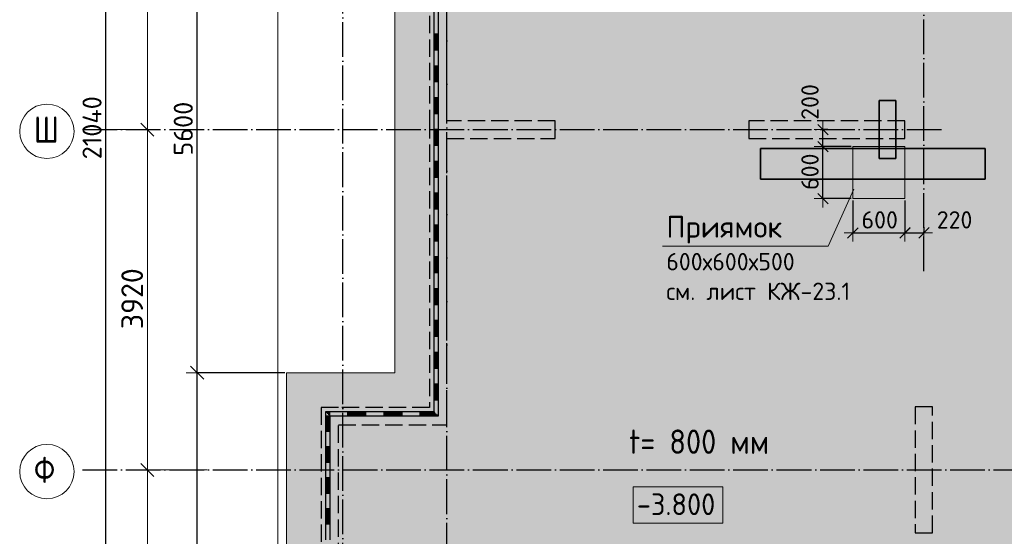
# Model space of a CAD drawing. Header units: millimetres. Extents: x -3725 to 93325, y -74170 to 82591.
# Tile 24 of 139: x -3725 to 7626, y 52575 to 58527. Entities that reach past the tile are written whole.
import ezdxf

# ---------------------------------------------------------------- set-up
doc = ezdxf.new("R2010")
doc.units = ezdxf.units.MM
doc.header["$PDMODE"] = 65
for name, pattern in [('______11', [500, 400, -50, 0, -50]), ('______2', [270, 200, -70]), ('______3', [500, 400, -100]), ('______5', [1100, 800, -100, 100, -100])]:
    doc.linetypes.add(name, pattern=pattern)
for name, color, linetype, lineweight in [('Standard', 7, 'Continuous', 25), ('Балка_ общее', 7, '______3', 13), ('Заливка', 7, 'Continuous', 13), ('Размерная линия_ общее', 7, 'Continuous', 13), ('Размерная линия_ общее_1', 7, 'Continuous', 13), ('Стена_ общее', 7, 'Continuous', 35), ('Текст_ примечание', 7, 'Continuous', 13), ('Фундамент (1)', 7, 'Continuous', 35)]:
    doc.layers.add(name, color=color, linetype=linetype, lineweight=lineweight)
doc.layers.add('Осевая линия_ общее', color=7, linetype='______5', lineweight=13, true_color=0xa0a0a0)
doc.styles.add('ARIAL', font='ARIAL.TTF')
doc.styles.add('ISOCPEUR', font='ISOCPEUR')
doc.dimstyles.new('DIMSTYLE_12', dxfattribs={"dimtxt": 200, "dimasz": 200, "dimexe": 0, "dimexo": 0, "dimgap": 100, "dimtad": 2, "dimdec": 0, "dimrnd": 5, "dimzin": 12, "dimdsep": 46, "dimtxsty": 'ISOCPEUR', "dimblk1": 'ALL_ML_STRICH', "dimblk2": 'ALL_ML_STRICH', "dimsah": 1, "dimcen": 0, "dimclrd": 7, "dimclre": 256, "dimclrt": 7, "dimadec": 0, "dimazin": 0, "dimtfac": 1, "dimtdec": 0, "dimtix": 1, "dimtmove": 2, "dimatfit": 3, "dimfxl": 0, "dimtvp": 1.2, "dimtzin": 0, "dimlwd": 0, "dimlwe": -3, "dimarcsym": 0})
doc.dimstyles.new('DIMSTYLE_13', dxfattribs={"dimtxt": 200, "dimasz": 200, "dimexe": 0, "dimexo": 0, "dimgap": 100, "dimtad": 2, "dimdec": 0, "dimrnd": 5, "dimzin": 12, "dimdsep": 46, "dimtxsty": 'ISOCPEUR', "dimblk1": 'ALL_ML_STRICH', "dimblk2": 'ALL_ML_STRICH', "dimsah": 1, "dimcen": 0, "dimclrd": 7, "dimclre": 256, "dimclrt": 7, "dimadec": 0, "dimazin": 0, "dimtfac": 1, "dimtdec": 0, "dimtix": 1, "dimtmove": 2, "dimatfit": 3, "dimfxl": 0, "dimtzin": 0, "dimlwd": 0, "dimlwe": -3, "dimarcsym": 0})
doc.dimstyles.new('DIMSTYLE_15', dxfattribs={"dimtxt": 200, "dimasz": 200, "dimexe": 0, "dimexo": 0, "dimgap": 100, "dimtad": 2, "dimdec": 0, "dimrnd": 10, "dimzin": 12, "dimdsep": 46, "dimtxsty": 'ISOCPEUR', "dimblk1": 'ALL_ML_STRICH', "dimblk2": 'ALL_ML_STRICH', "dimsah": 1, "dimcen": 0, "dimclrd": 7, "dimclre": 256, "dimclrt": 7, "dimadec": 0, "dimazin": 0, "dimtfac": 1, "dimtdec": 0, "dimtix": 1, "dimtmove": 2, "dimatfit": 3, "dimfxl": 0, "dimtzin": 0, "dimlwd": 0, "dimlwe": -3, "dimarcsym": 0})
doc.dimstyles.new('DIMSTYLE_16', dxfattribs={"dimtxt": 200, "dimasz": 200, "dimexe": 0, "dimexo": 0, "dimgap": 100, "dimtad": 2, "dimdec": 0, "dimrnd": 10, "dimzin": 12, "dimdsep": 46, "dimtxsty": 'ISOCPEUR', "dimblk1": 'ALL_ML_STRICH', "dimblk2": 'ALL_ML_STRICH', "dimsah": 1, "dimcen": 0, "dimclrd": 7, "dimclre": 256, "dimclrt": 7, "dimadec": 0, "dimazin": 0, "dimtfac": 1, "dimtdec": 0, "dimtix": 1, "dimtmove": 2, "dimatfit": 3, "dimfxl": 0, "dimtvp": 1.2, "dimtzin": 0, "dimlwd": 0, "dimlwe": -3, "dimarcsym": 0})
doc.dimstyles.new('DIMSTYLE_17', dxfattribs={"dimtxt": 220, "dimasz": 250, "dimexe": 0, "dimexo": 0, "dimgap": 110, "dimtad": 2, "dimdec": 0, "dimrnd": 1, "dimzin": 12, "dimdsep": 46, "dimtxsty": 'ISOCPEUR', "dimblk1": 'ALL_ML_STRICH', "dimblk2": 'ALL_ML_STRICH', "dimsah": 1, "dimcen": 0, "dimclrd": 7, "dimclre": 256, "dimclrt": 7, "dimadec": 0, "dimazin": 0, "dimtfac": 1, "dimtdec": 0, "dimtix": 1, "dimtmove": 2, "dimatfit": 3, "dimfxl": 0, "dimtzin": 0, "dimlwd": 0, "dimlwe": -3, "dimarcsym": 0})
doc.dimstyles.new('DIMSTYLE_3', dxfattribs={"dimtxt": 220, "dimasz": 250, "dimexe": 0, "dimexo": 0, "dimgap": 110, "dimtad": 2, "dimdec": 0, "dimrnd": 5, "dimzin": 12, "dimdsep": 46, "dimtxsty": 'ISOCPEUR', "dimblk1": 'ALL_ML_STRICH', "dimblk2": 'ALL_ML_STRICH', "dimsah": 1, "dimcen": 0, "dimclrd": 7, "dimclre": 256, "dimclrt": 7, "dimadec": 0, "dimazin": 0, "dimtfac": 1, "dimtdec": 0, "dimtix": 1, "dimtmove": 2, "dimatfit": 3, "dimfxl": 0, "dimtzin": 0, "dimlwd": 0, "dimlwe": -3, "dimarcsym": 0})
doc.dimstyles.new('DIMSTYLE_7', dxfattribs={"dimtxt": 250, "dimasz": 250, "dimexe": 0, "dimexo": 0, "dimgap": 125, "dimtad": 2, "dimdec": 0, "dimrnd": 5, "dimzin": 12, "dimdsep": 46, "dimtxsty": 'ISOCPEUR', "dimblk1": 'ALL_ML_STRICH', "dimblk2": 'ALL_ML_STRICH', "dimsah": 1, "dimcen": 0, "dimclrd": 7, "dimclre": 256, "dimclrt": 7, "dimadec": 0, "dimazin": 0, "dimtfac": 1, "dimtdec": 0, "dimtix": 1, "dimtmove": 2, "dimatfit": 3, "dimfxl": 0, "dimtzin": 0, "dimlwd": 0, "dimlwe": -3, "dimarcsym": 0})

# ---------------------------------------------------------------- blocks, each defined once
blk = doc.blocks.new('ALL_ML_STRICH')
at = {"color": 0, "linetype": 'ByBlock', "lineweight": -2}
for p, q in [((0, -0.5), (0, 0.5)), ((-1, 0), (0.5, 0)), ((-0.3, -0.3), (0.3, 0.3))]:
    blk.add_line(p, q, dxfattribs=at)
blk = doc.blocks.new('*D13')
at = {"layer": 'DEFPOINTS', "color": 7, "linetype": 'Continuous', "lineweight": 13, "transparency": 33554687}
for p in [(-650, 54460), (-1679, 49540), (-650, 49540)]:
    blk.add_point(p, dxfattribs=at)
at = {"layer": 'Размерная линия_ общее', "color": 253, "linetype": 'Continuous', "lineweight": -2, "true_color": 0xa0a0a0, "transparency": 33554687}
for p, q in [((-670, 54460), (-1679, 54460)), ((-670, 49540), (-1679, 49540))]:
    blk.add_line(p, q, dxfattribs=at)
at = {"layer": 'Размерная линия_ общее', "color": 7, "linetype": 'Continuous', "lineweight": -2, "transparency": 33554687}
blk.add_line((-1679, 49540), (-1679, 54460), dxfattribs=at)
at = {"layer": 'Размерная линия_ общее', "color": 7, "linetype": 'Continuous', "lineweight": 13, "transparency": 33554687, "xscale": 250, "yscale": 250, "zscale": 250}
for p, rotation in [((-1679, 54460), 90), ((-1679, 49540), 270)]:
    blk.add_blockref('ALL_ML_STRICH', p, dxfattribs=dict(at, rotation=rotation))
at = {"layer": 'Размерная линия_ общее', "color": 7, "linetype": 'Continuous', "lineweight": 13, "transparency": 33554687, "insert": (-1839, 52000), "char_height": 220, "width": 880, "attachment_point": 5, "rotation": 90, "style": 'ISOCPEUR'}
blk.add_mtext('\\A1;{4920}', dxfattribs=at)
blk = doc.blocks.new('*D14')
at = {"layer": 'DEFPOINTS', "color": 7, "linetype": 'Continuous', "lineweight": 13, "transparency": 33554687}
for p in [(-650, 60060), (-1679, 54460), (-650, 54460)]:
    blk.add_point(p, dxfattribs=at)
at = {"layer": 'Размерная линия_ общее', "color": 253, "linetype": 'Continuous', "lineweight": -2, "true_color": 0xa0a0a0, "transparency": 33554687}
for p, q in [((-670, 60060), (-1679, 60060)), ((-670, 54460), (-1679, 54460))]:
    blk.add_line(p, q, dxfattribs=at)
at = {"layer": 'Размерная линия_ общее', "color": 7, "linetype": 'Continuous', "lineweight": -2, "transparency": 33554687}
blk.add_line((-1679, 54460), (-1679, 60060), dxfattribs=at)
at = {"layer": 'Размерная линия_ общее', "color": 7, "linetype": 'Continuous', "lineweight": 13, "transparency": 33554687, "xscale": 250, "yscale": 250, "zscale": 250}
for p, rotation in [((-1679, 60060), 90), ((-1679, 54460), 270)]:
    blk.add_blockref('ALL_ML_STRICH', p, dxfattribs=dict(at, rotation=rotation))
at = {"layer": 'Размерная линия_ общее', "color": 7, "linetype": 'Continuous', "lineweight": 13, "transparency": 33554687, "insert": (-1839, 57271), "char_height": 220, "width": 880, "attachment_point": 5, "rotation": 90, "style": 'ISOCPEUR'}
blk.add_mtext('\\A1;{5600}', dxfattribs=at)
blk = doc.blocks.new('СЛОЖНЫЙ_ОБЪЕКТ_7')
at = {"layer": 'Стена_ общее', "color": 253, "linetype": '______2', "lineweight": -3, "true_color": 0xa0a0a0, "transparency": 33554687}
for p, q in [((1200, 57360), (1200, 60660)), ((1000, 60460), (1000, 57360)), ((1000, 57360), (1000, 54060)), ((2450, 57360), (1200, 57360)), ((2450, 57160), (2450, 57360)), ((4680, 57360), (4680, 57160)), ((6480, 57360), (4680, 57360)), ((6480, 57160), (6480, 57360)), ((1200, 54060), (1200, 57160)), ((1200, 57160), (2450, 57160)), ((4680, 57160), (6480, 57160)), ((-250, 54060), (-250, 50140)), ((-50, 54060), (-250, 54060)), ((1000, 54060), (-50, 54060)), ((1200, 53860), (1200, 54060)), ((6600, 54065), (6600, 52615)), ((6800, 54065), (6600, 54065)), ((6800, 52615), (6800, 54065)), ((-50, 50140), (-50, 53860)), ((-50, 53860), (1200, 53860)), ((6600, 52615), (6800, 52615))]:
    blk.add_line(p, q, dxfattribs=at)
blk = doc.blocks.new('*D490')
at = {"layer": 'DEFPOINTS', "color": 7, "linetype": 'Continuous', "lineweight": 13, "transparency": 33554687}
for p in [(5880, 57065), (5536, 56465), (5880, 56465)]:
    blk.add_point(p, dxfattribs=at)
at = {"layer": 'Размерная линия_ общее_1', "color": 253, "linetype": 'Continuous', "lineweight": -2, "true_color": 0xa0a0a0, "transparency": 33554687}
for p, q in [((5860, 57065), (5536, 57065)), ((5860, 56465), (5536, 56465))]:
    blk.add_line(p, q, dxfattribs=at)
at = {"layer": 'Размерная линия_ общее_1', "color": 7, "linetype": 'Continuous', "lineweight": -2, "transparency": 33554687}
blk.add_line((5536, 56465), (5536, 57065), dxfattribs=at)
at = {"layer": 'Размерная линия_ общее_1', "color": 7, "linetype": 'Continuous', "lineweight": 13, "transparency": 33554687, "xscale": 200, "yscale": 200, "zscale": 200}
for p, rotation in [((5536, 57065), 90), ((5536, 56465), 270)]:
    blk.add_blockref('ALL_ML_STRICH', p, dxfattribs=dict(at, rotation=rotation))
at = {"layer": 'Размерная линия_ общее_1', "color": 7, "linetype": 'Continuous', "lineweight": 13, "transparency": 33554687, "insert": (5386, 56775), "char_height": 200, "width": 600, "attachment_point": 5, "rotation": 90, "style": 'ISOCPEUR'}
blk.add_mtext('\\A1;{600}', dxfattribs=at)
blk = doc.blocks.new('*D491')
at = {"layer": 'DEFPOINTS', "color": 7, "linetype": 'Continuous', "lineweight": 13, "transparency": 33554687}
for p in [(5612, 57260), (5536, 57065), (5880, 57065)]:
    blk.add_point(p, dxfattribs=at)
at = {"layer": 'Размерная линия_ общее_1', "color": 253, "linetype": 'Continuous', "lineweight": -2, "true_color": 0xa0a0a0, "transparency": 33554687}
for p, q in [((5592, 57260), (5536, 57260)), ((5860, 57065), (5536, 57065))]:
    blk.add_line(p, q, dxfattribs=at)
at = {"layer": 'Размерная линия_ общее_1', "color": 7, "linetype": 'Continuous', "lineweight": -2, "transparency": 33554687}
blk.add_line((5536, 57065), (5536, 57260), dxfattribs=at)
at = {"layer": 'Размерная линия_ общее_1', "color": 7, "linetype": 'Continuous', "lineweight": 13, "transparency": 33554687, "xscale": 200, "yscale": 200, "zscale": 200}
for p, rotation in [((5536, 57260), 90), ((5536, 57065), 270)]:
    blk.add_blockref('ALL_ML_STRICH', p, dxfattribs=dict(at, rotation=rotation))
at = {"layer": 'Размерная линия_ общее_1', "color": 7, "linetype": 'Continuous', "lineweight": 13, "transparency": 33554687, "insert": (5386, 57579), "char_height": 200, "width": 600, "attachment_point": 5, "rotation": 90, "style": 'ISOCPEUR'}
blk.add_mtext('\\A1;{200}', dxfattribs=at)
blk = doc.blocks.new('*D492')
at = {"layer": 'DEFPOINTS', "color": 7, "linetype": 'Continuous', "lineweight": 13, "transparency": 33554687}
for p in [(5880, 56465), (6480, 56465), (5880, 56070.73901)]:
    blk.add_point(p, dxfattribs=at)
at = {"layer": 'Размерная линия_ общее_1', "color": 253, "linetype": 'Continuous', "lineweight": -2, "true_color": 0xa0a0a0, "transparency": 33554687}
for p, q in [((5880, 56445), (5880, 56070.73901)), ((6480, 56445), (6480, 56070.73901))]:
    blk.add_line(p, q, dxfattribs=at)
at = {"layer": 'Размерная линия_ общее_1', "color": 7, "linetype": 'Continuous', "lineweight": -2, "transparency": 33554687}
blk.add_line((5880, 56070.73901), (6480, 56070.73901), dxfattribs=at)
at = {"layer": 'Размерная линия_ общее_1', "color": 7, "linetype": 'Continuous', "lineweight": 13, "transparency": 33554687, "xscale": 200, "yscale": 200, "zscale": 200, "rotation": 180}
blk.add_blockref('ALL_ML_STRICH', (5880, 56070.73901), dxfattribs=at)
at = {"layer": 'Размерная линия_ общее_1', "color": 7, "linetype": 'Continuous', "lineweight": 13, "transparency": 33554687, "xscale": 200, "yscale": 200, "zscale": 200}
blk.add_blockref('ALL_ML_STRICH', (6480, 56070.73901), dxfattribs=at)
at = {"layer": 'Размерная линия_ общее_1', "color": 7, "linetype": 'Continuous', "lineweight": 13, "transparency": 33554687, "insert": (6190, 56220.73901), "char_height": 200, "width": 600, "attachment_point": 5, "style": 'ISOCPEUR'}
blk.add_mtext('\\A1;{600}', dxfattribs=at)
blk = doc.blocks.new('*D493')
at = {"layer": 'DEFPOINTS', "color": 7, "linetype": 'Continuous', "lineweight": 13, "transparency": 33554687}
for p in [(6480, 56465), (6700, 56157), (6480, 56071)]:
    blk.add_point(p, dxfattribs=at)
at = {"layer": 'Размерная линия_ общее_1', "color": 253, "linetype": 'Continuous', "lineweight": -2, "true_color": 0xa0a0a0, "transparency": 33554687}
for p, q in [((6480, 56445), (6480, 56071)), ((6700, 56137), (6700, 56071))]:
    blk.add_line(p, q, dxfattribs=at)
at = {"layer": 'Размерная линия_ общее_1', "color": 7, "linetype": 'Continuous', "lineweight": -2, "transparency": 33554687}
blk.add_line((6480, 56071), (6700, 56071), dxfattribs=at)
at = {"layer": 'Размерная линия_ общее_1', "color": 7, "linetype": 'Continuous', "lineweight": 13, "transparency": 33554687, "xscale": 200, "yscale": 200, "zscale": 200, "rotation": 180}
blk.add_blockref('ALL_ML_STRICH', (6480, 56071), dxfattribs=at)
at = {"layer": 'Размерная линия_ общее_1', "color": 7, "linetype": 'Continuous', "lineweight": 13, "transparency": 33554687, "xscale": 200, "yscale": 200, "zscale": 200}
blk.add_blockref('ALL_ML_STRICH', (6700, 56071), dxfattribs=at)
at = {"layer": 'Размерная линия_ общее_1', "color": 7, "linetype": 'Continuous', "lineweight": 13, "transparency": 33554687, "insert": (7053, 56221), "char_height": 200, "width": 600, "attachment_point": 5, "style": 'ISOCPEUR'}
blk.add_mtext('\\A1;{220}', dxfattribs=at)
blk = doc.blocks.new('ЭЛЕМЕНТ_УЗОРА_4')
at = {"layer": 'Standard', "color": 7, "linetype": 'Continuous', "lineweight": 25, "transparency": 33554687}
for p, q in [((1050, 58727), (1050, 58360)), ((1100, 58727), (1100, 58360)), ((1050, 58360), (1050, 57993)), ((1100, 58360), (1050, 58360)), ((1100, 58360), (1050, 58360)), ((1060, 58360), (1060, 58177)), ((1070, 58360), (1070, 58177)), ((1080, 58360), (1080, 58177)), ((1090, 58360), (1090, 58177)), ((1100, 58360), (1100, 57993)), ((1100, 58177), (1050, 58177)), ((1050, 57993), (1050, 57627)), ((1100, 57993), (1050, 57993)), ((1100, 57993), (1050, 57993)), ((1060, 57993), (1060, 57810)), ((1070, 57993), (1070, 57810)), ((1080, 57993), (1080, 57810)), ((1090, 57993), (1090, 57810)), ((1100, 57993), (1100, 57627)), ((1100, 57810), (1050, 57810)), ((1050, 57627), (1050, 57260)), ((1100, 57627), (1050, 57627)), ((1100, 57627), (1050, 57627)), ((1060, 57627), (1060, 57443)), ((1070, 57627), (1070, 57443)), ((1080, 57627), (1080, 57443)), ((1090, 57627), (1090, 57443)), ((1100, 57627), (1100, 57260)), ((1100, 57443), (1050, 57443)), ((1050, 57260), (1050, 56893)), ((1100, 57260), (1050, 57260)), ((1100, 57260), (1050, 57260)), ((1060, 57260), (1060, 57077)), ((1070, 57260), (1070, 57077)), ((1080, 57260), (1080, 57077)), ((1090, 57260), (1090, 57077)), ((1100, 57260), (1100, 56893)), ((1100, 57077), (1050, 57077)), ((1050, 56893), (1050, 56527)), ((1100, 56893), (1050, 56893)), ((1100, 56893), (1050, 56893)), ((1060, 56893), (1060, 56710)), ((1070, 56893), (1070, 56710)), ((1080, 56893), (1080, 56710)), ((1090, 56893), (1090, 56710)), ((1100, 56893), (1100, 56527)), ((1100, 56710), (1050, 56710)), ((1050, 56527), (1050, 56160)), ((1100, 56527), (1050, 56527)), ((1100, 56527), (1050, 56527)), ((1060, 56527), (1060, 56343)), ((1070, 56527), (1070, 56343)), ((1080, 56527), (1080, 56343)), ((1090, 56527), (1090, 56343)), ((1100, 56527), (1100, 56160)), ((1100, 56343), (1050, 56343)), ((1050, 56160), (1050, 55793)), ((1100, 56160), (1050, 56160)), ((1100, 56160), (1050, 56160)), ((1060, 56160), (1060, 55977)), ((1070, 56160), (1070, 55977)), ((1080, 56160), (1080, 55977)), ((1090, 56160), (1090, 55977)), ((1100, 56160), (1100, 55793)), ((1100, 55977), (1050, 55977)), ((1050, 55793), (1050, 55427)), ((1100, 55793), (1050, 55793)), ((1100, 55793), (1050, 55793)), ((1060, 55793), (1060, 55610)), ((1070, 55793), (1070, 55610)), ((1080, 55793), (1080, 55610)), ((1090, 55793), (1090, 55610)), ((1100, 55793), (1100, 55427)), ((1100, 55610), (1050, 55610)), ((1050, 55427), (1050, 55060)), ((1100, 55427), (1050, 55427)), ((1100, 55427), (1050, 55427)), ((1060, 55427), (1060, 55243)), ((1070, 55427), (1070, 55243)), ((1080, 55427), (1080, 55243)), ((1090, 55427), (1090, 55243)), ((1100, 55427), (1100, 55060)), ((1100, 55243), (1050, 55243)), ((1050, 55060), (1050, 54693)), ((1100, 55060), (1050, 55060)), ((1100, 55060), (1050, 55060)), ((1060, 55060), (1060, 54877)), ((1070, 55060), (1070, 54877)), ((1080, 55060), (1080, 54877)), ((1090, 55060), (1090, 54877)), ((1100, 55060), (1100, 54693)), ((1100, 54877), (1050, 54877)), ((1050, 54693), (1050, 54327)), ((1100, 54693), (1050, 54693)), ((1100, 54693), (1050, 54693)), ((1060, 54693), (1060, 54510)), ((1070, 54693), (1070, 54510)), ((1080, 54693), (1080, 54510)), ((1090, 54693), (1090, 54510)), ((1100, 54693), (1100, 54327)), ((1100, 54510), (1050, 54510)), ((1050, 54327), (1050, 54010)), ((1100, 54327), (1050, 54327)), ((1100, 54327), (1050, 54327)), ((1060, 54327), (1060, 54143)), ((1070, 54327), (1070, 54143)), ((1080, 54327), (1080, 54143)), ((1090, 54327), (1090, 54143)), ((1100, 54143), (1050, 54143)), ((-150, 54010), (-200, 54010)), ((-200, 54010), (-200, 53960)), ((-200, 53960), (-200, 53604)), ((-150, 53960), (-200, 53960)), ((-150, 53960), (-200, 53960)), ((-150, 54000), (-190, 54000)), ((-190, 53960), (-190, 53782)), ((-150, 53990), (-180, 53990)), ((-180, 53960), (-180, 53782)), ((-150, 53980), (-170, 53980)), ((-170, 53960), (-170, 53782)), ((-150, 53970), (-160, 53970)), ((-160, 53960), (-160, 53782)), ((267, 54010), (-150, 54010)), ((-150, 53960), (-150, 54010)), ((-150, 53960), (-150, 54010)), ((267, 53960), (-150, 53960)), ((-150, 53960), (-150, 53960)), ((-150, 53960), (-150, 53960)), ((-150, 53960), (-150, 53604)), ((58, 53960), (58, 54010)), ((267, 54000), (58, 54000)), ((267, 53990), (58, 53990)), ((267, 53980), (58, 53980)), ((267, 53970), (58, 53970)), ((683, 54010), (267, 54010)), ((267, 53960), (267, 54010)), ((267, 53960), (267, 54010)), ((683, 53960), (267, 53960)), ((475, 53960), (475, 54010)), ((683, 54000), (475, 54000)), ((683, 53990), (475, 53990)), ((683, 53980), (475, 53980)), ((683, 53970), (475, 53970)), ((1050, 54010), (683, 54010)), ((683, 53960), (683, 54010)), ((683, 53960), (683, 54010)), ((1100, 53960), (683, 53960)), ((892, 53960), (892, 54010)), ((1060, 54000), (892, 54000)), ((1070, 53990), (892, 53990)), ((1080, 53980), (892, 53980)), ((1090, 53970), (892, 53970)), ((1100, 53960), (1100, 53960)), ((1100, 53960), (1100, 53960)), ((1100, 53960), (1100, 53960)), ((-150, 53782), (-200, 53782)), ((-200, 53604), (-200, 53247)), ((-150, 53604), (-200, 53604)), ((-150, 53604), (-200, 53604)), ((-190, 53604), (-190, 53425)), ((-180, 53604), (-180, 53425)), ((-170, 53604), (-170, 53425)), ((-160, 53604), (-160, 53425)), ((-150, 53604), (-150, 53247)), ((-150, 53425), (-200, 53425)), ((-200, 53247), (-200, 52891)), ((-150, 53247), (-200, 53247)), ((-150, 53247), (-200, 53247)), ((-190, 53247), (-190, 53069)), ((-180, 53247), (-180, 53069)), ((-170, 53247), (-170, 53069)), ((-160, 53247), (-160, 53069)), ((-150, 53247), (-150, 52891)), ((-150, 53069), (-200, 53069)), ((-200, 52891), (-200, 52535)), ((-150, 52891), (-200, 52891)), ((-150, 52891), (-200, 52891)), ((-190, 52891), (-190, 52713)), ((-180, 52891), (-180, 52713)), ((-170, 52891), (-170, 52713)), ((-160, 52891), (-160, 52713)), ((-150, 52891), (-150, 52535)), ((-150, 52713), (-200, 52713))]:
    blk.add_line(p, q, dxfattribs=at)
blk.add_lwpolyline([(1100, 54327), (1100, 53960), (1100, 53960)], dxfattribs=at)
blk = doc.blocks.new('*D526')
at = {"layer": 'DEFPOINTS', "color": 7, "linetype": 'Continuous', "lineweight": 13, "transparency": 33554687}
for p in [(-2849, 67780), (-3000, 46740), (-2731, 46740)]:
    blk.add_point(p, dxfattribs=at)
at = {"layer": 'Размерная линия_ общее', "color": 253, "linetype": 'Continuous', "lineweight": -2, "true_color": 0xa0a0a0, "transparency": 33554687}
for p, q in [((-2949, 67780), (-2731, 67780)), ((-2731, 46740), (-2731, 46740))]:
    blk.add_line(p, q, dxfattribs=at)
at = {"layer": 'Размерная линия_ общее', "color": 7, "linetype": 'Continuous', "lineweight": -2, "transparency": 33554687}
blk.add_line((-2731, 46740), (-2731, 67780), dxfattribs=at)
at = {"layer": 'Размерная линия_ общее', "color": 7, "linetype": 'Continuous', "lineweight": 13, "transparency": 33554687, "xscale": 250, "yscale": 250, "zscale": 250}
for p, rotation in [((-2731, 67780), 90), ((-2731, 46740), 270)]:
    blk.add_blockref('ALL_ML_STRICH', p, dxfattribs=dict(at, rotation=rotation))
at = {"layer": 'Размерная линия_ общее', "color": 7, "linetype": 'Continuous', "lineweight": 13, "transparency": 33554687, "insert": (-2891, 57282), "char_height": 220, "width": 1100, "attachment_point": 5, "rotation": 90, "style": 'ISOCPEUR'}
blk.add_mtext('\\A1;{21040}', dxfattribs=at)
blk = doc.blocks.new('*D545')
at = {"layer": 'DEFPOINTS', "color": 7, "linetype": 'Continuous', "lineweight": 13, "transparency": 33554687}
for p in [(-1554, 53340), (-2253, 50040), (-1978, 50040)]:
    blk.add_point(p, dxfattribs=at)
at = {"layer": 'Балка_ общее', "color": 251, "linetype": 'Continuous', "lineweight": -2, "true_color": 0x656565, "transparency": 33554687}
for p, q in [((-1564, 53340), (-2253, 53340)), ((-1988, 50040), (-2253, 50040))]:
    blk.add_line(p, q, dxfattribs=at)
at = {"layer": 'Балка_ общее', "color": 7, "linetype": 'Continuous', "lineweight": -2, "transparency": 33554687}
blk.add_line((-2253, 50040), (-2253, 53340), dxfattribs=at)
at = {"layer": 'Балка_ общее', "color": 7, "linetype": 'Continuous', "lineweight": 13, "transparency": 33554687, "xscale": 250, "yscale": 250, "zscale": 250}
for p, rotation in [((-2253, 53340), 90), ((-2253, 50040), 270)]:
    blk.add_blockref('ALL_ML_STRICH', p, dxfattribs=dict(at, rotation=rotation))
at = {"layer": 'Балка_ общее', "color": 7, "linetype": 'Continuous', "lineweight": 13, "transparency": 33554687, "insert": (-2428, 51702), "char_height": 250, "width": 1000, "attachment_point": 5, "rotation": 90, "style": 'ISOCPEUR'}
blk.add_mtext('\\A1;{3300}', dxfattribs=at)
blk = doc.blocks.new('*D546')
at = {"layer": 'DEFPOINTS', "color": 7, "linetype": 'Continuous', "lineweight": 13, "transparency": 33554687}
for p in [(-2763, 57260), (-2253, 53340), (-1554, 53340)]:
    blk.add_point(p, dxfattribs=at)
at = {"layer": 'Балка_ общее', "color": 251, "linetype": 'Continuous', "lineweight": -2, "true_color": 0x656565, "transparency": 33554687}
for p, q in [((-2753, 57260), (-2253, 57260)), ((-1564, 53340), (-2253, 53340))]:
    blk.add_line(p, q, dxfattribs=at)
at = {"layer": 'Балка_ общее', "color": 7, "linetype": 'Continuous', "lineweight": -2, "transparency": 33554687}
blk.add_line((-2253, 53340), (-2253, 57260), dxfattribs=at)
at = {"layer": 'Балка_ общее', "color": 7, "linetype": 'Continuous', "lineweight": 13, "transparency": 33554687, "xscale": 250, "yscale": 250, "zscale": 250}
for p, rotation in [((-2253, 57260), 90), ((-2253, 53340), 270)]:
    blk.add_blockref('ALL_ML_STRICH', p, dxfattribs=dict(at, rotation=rotation))
at = {"layer": 'Балка_ общее', "color": 7, "linetype": 'Continuous', "lineweight": 13, "transparency": 33554687, "insert": (-2428, 55312), "char_height": 250, "width": 1000, "attachment_point": 5, "rotation": 90, "style": 'ISOCPEUR'}
blk.add_mtext('\\A1;{3920}', dxfattribs=at)
blk = doc.blocks.new('*D547')
at = {"layer": 'DEFPOINTS', "color": 7, "linetype": 'Continuous', "lineweight": 13, "transparency": 33554687}
for p in [(-1686, 61180), (-2763, 57260), (-2253, 57260)]:
    blk.add_point(p, dxfattribs=at)
at = {"layer": 'Балка_ общее', "color": 251, "linetype": 'Continuous', "lineweight": -2, "true_color": 0x656565, "transparency": 33554687}
for p, q in [((-1696, 61180), (-2253, 61180)), ((-2753, 57260), (-2253, 57260))]:
    blk.add_line(p, q, dxfattribs=at)
at = {"layer": 'Балка_ общее', "color": 7, "linetype": 'Continuous', "lineweight": -2, "transparency": 33554687}
blk.add_line((-2253, 57260), (-2253, 61180), dxfattribs=at)
at = {"layer": 'Балка_ общее', "color": 7, "linetype": 'Continuous', "lineweight": 13, "transparency": 33554687, "xscale": 250, "yscale": 250, "zscale": 250}
for p, rotation in [((-2253, 61180), 90), ((-2253, 57260), 270)]:
    blk.add_blockref('ALL_ML_STRICH', p, dxfattribs=dict(at, rotation=rotation))
at = {"layer": 'Балка_ общее', "color": 7, "linetype": 'Continuous', "lineweight": 13, "transparency": 33554687, "insert": (-2428, 59232), "char_height": 250, "width": 1000, "attachment_point": 5, "rotation": 90, "style": 'ISOCPEUR'}
blk.add_mtext('\\A1;{3920}', dxfattribs=at)
blk = doc.blocks.new('СЛОЖНЫЙ_ОБЪЕКТ_9')
at = {"layer": 'Осевая линия_ общее', "color": 253, "linetype": '______11', "lineweight": -3, "true_color": 0xa0a0a0, "transparency": 33554687}
for p, q in [((0, 49097.3), (0, 70740)), ((1200, 45830), (1200, 70740)), ((6700, 55630), (6700, 70740)), ((-3000, 57260), (6940, 57260)), ((-3000, 53340), (14900, 53340))]:
    blk.add_line(p, q, dxfattribs=at)
at = {"layer": 'Осевая линия_ общее', "color": 7, "linetype": 'Continuous', "lineweight": 13, "transparency": 33554687}
for centre in [(-3411.6, 57240.5), (-3411.6, 53320.5)]:
    blk.add_circle(centre, 313.4, dxfattribs=at)
at = {"layer": 'Осевая линия_ общее', "color": 7, "linetype": 'Continuous', "lineweight": 13, "transparency": 33554687, "char_height": 300, "width": 425, "attachment_point": 7, "style": 'ISOCPEUR'}
for s, insert in [('\\W0.83;Ш', (-3561.6, 57110)), ('\\W0.83;Ф', (-3561.6, 53190))]:
    blk.add_mtext(s, dxfattribs=dict(at, insert=insert))
at = {"layer": 'Балка_ общее', "color": 7, "linetype": 'Continuous', "lineweight": 13, "transparency": 33554687}
for base, p1, p2, picture, middle in [((-2253.1, 61180), (-2753.1, 57260), (-1696.5, 61180), '*D547', (-2428.1, 59232.5)), ((-2253.1, 57260), (-1564.2, 53340), (-2753.1, 57260), '*D546', (-2428.1, 55312.5)), ((-2253.1, 53340), (-1987.5, 50040), (-1564.2, 53340), '*D545', (-2428.1, 51702.5))]:
    dim = blk.add_linear_dim(base=base, p1=p1, p2=p2, angle=90, dimstyle='DIMSTYLE_7', override={"dimpost": '<>', "dimclrd": 7, "dimclre": 251, "dimclrt": 7, "dimlwd": 0, "dimlwe": 65533}, dxfattribs=at)
    dim.commit()
    dim.dimension.update_dxf_attribs({"geometry": picture, "text_midpoint": middle, "dimtype": 160})

msp = doc.modelspace()

# ---------------------------------------------------------------- hatches: boundary and pattern name
at = {"layer": 'Заливка', "linetype": 'Continuous', "lineweight": 13, "transparency": 33554687}
h = msp.add_hatch(color=9, dxfattribs=at)
h.paths.add_polyline_path([(14500, 68280), (600, 68280), (600, 64980), (-650, 64980), (-650, 60060), (600, 60060), (600, 54460), (-650, 54460), (-650, 49540), (600, 49540), (600, 46640), (14500, 46640), (14500, 52830), (16340, 52830), (16340, 61690), (14500, 61690)])
h.paths.add_polyline_path([(5880, 57065), (6480, 57065), (6480, 56465), (5880, 56465)], flags=16)
msp.add_hatch(color=8, dxfattribs=at).paths.add_polyline_path([(6480, 57065), (5880, 57065), (5880, 56465), (6480, 56465)])

# ---------------------------------------------------------------- linework, layer by layer
at = {"layer": 'Standard', "color": 52, "linetype": 'Continuous', "lineweight": 13, "transparency": 33554687}
for p, q in [((6374.6, 57596.9), (6184, 57596.9)), ((6374.6, 57596.9), (6184, 57596.9)), ((6184, 57596.9), (6184, 56926.9)), ((6184, 56926.9), (6184, 57596.9)), ((6374.6, 57596.9), (6374.6, 56926.9)), ((6374.6, 56926.9), (6374.6, 57596.9)), ((4816.2, 57043.6), (4816.2, 56688.4)), ((7406.2, 57043.6), (4816.2, 57043.6)), ((4816.2, 57043.6), (4816.2, 56688.4)), ((7406.2, 57043.6), (4816.2, 57043.6)), ((7406.2, 56688.4), (7406.2, 57043.6)), ((7406.2, 56688.4), (7406.2, 57043.6)), ((6374.6, 56926.9), (6184, 56926.9)), ((6374.6, 56926.9), (6184, 56926.9)), ((4816.2, 56688.4), (7406.2, 56688.4)), ((4816.2, 56688.4), (7406.2, 56688.4))]:
    msp.add_line(p, q, dxfattribs=at)
at = {"layer": 'Standard', "color": 52, "linetype": 'Continuous', "lineweight": 35, "transparency": 33554687}
for p, q in [((6374.6, 57596.9), (6184, 57596.9)), ((6374.6, 57596.9), (6184, 57596.9)), ((6184, 57596.9), (6184, 56926.9)), ((6184, 56926.9), (6184, 57596.9)), ((6374.6, 57596.9), (6374.6, 56926.9)), ((6374.6, 56926.9), (6374.6, 57596.9)), ((4816.2, 57043.6), (4816.2, 56688.4)), ((7406.2, 57043.6), (4816.2, 57043.6)), ((4816.2, 57043.6), (4816.2, 56688.4)), ((7406.2, 57043.6), (4816.2, 57043.6)), ((7406.2, 56688.4), (7406.2, 57043.6)), ((7406.2, 56688.4), (7406.2, 57043.6)), ((6374.6, 56926.9), (6184, 56926.9)), ((6374.6, 56926.9), (6184, 56926.9)), ((4816.2, 56688.4), (7406.2, 56688.4)), ((4816.2, 56688.4), (7406.2, 56688.4))]:
    msp.add_line(p, q, dxfattribs=at)
at = {"layer": 'Standard', "color": 7, "linetype": 'Continuous', "lineweight": 18, "transparency": 33554687}
msp.add_lwpolyline([(-750, 46540), (16440, 46540), (16440, 68380), (-750, 68380), (-750, 46540)], dxfattribs=at)
at = {"layer": 'Standard', "color": 7, "linetype": 'Continuous', "lineweight": 13, "transparency": 33554687}
msp.add_lwpolyline([(5891.2, 56572.8), (5596.7, 55916.3), (3686.7, 55916.3)], dxfattribs=at)
at = {"layer": 'Текст_ примечание', "color": 7, "linetype": 'Continuous', "lineweight": 13, "transparency": 33554687}
msp.add_lwpolyline([(3348.5, 52727.7), (4381.8, 52726.7), (4382.2, 53143.4), (3348.9, 53144.4), (3348.5, 52727.7)], dxfattribs=at)
at = {"layer": 'Фундамент (1)', "color": 7, "lineweight": 18, "transparency": 33554687}
for p, q in [((600, 54460), (600, 60060)), ((5880, 57065), (5880, 56465)), ((6480, 57065), (5880, 57065)), ((6480, 56465), (6480, 57065)), ((5880, 56465), (6480, 56465)), ((-650, 49540), (-650, 54460)), ((-650, 54460), (600, 54460))]:
    msp.add_line(p, q, dxfattribs=at)
at = {"layer": 'Фундамент (1)', "color": 7, "linetype": 'Continuous', "lineweight": 18, "transparency": 33554687}
for p, q in [((600, 54460), (600, 60060)), ((5880, 57065), (5880, 56465)), ((6480, 57065), (5880, 57065)), ((6480, 56465), (6480, 57065)), ((5880, 56465), (6480, 56465)), ((-650, 49540), (-650, 54460)), ((-650, 54460), (600, 54460))]:
    msp.add_line(p, q, dxfattribs=at)

# ---------------------------------------------------------------- block references
at = {"layer": 'Standard', "color": 7, "linetype": 'Continuous', "lineweight": 25, "transparency": 33554687}
msp.add_blockref('ЭЛЕМЕНТ_УЗОРА_4', (0, 0), dxfattribs=at)
at = {"layer": 'Балка_ общее', "color": 7, "linetype": 'Continuous', "lineweight": 13, "transparency": 33554687}
msp.add_blockref('СЛОЖНЫЙ_ОБЪЕКТ_9', (0, 0), dxfattribs=at)
at = {"layer": 'Стена_ общее', "color": 253, "linetype": '______2', "lineweight": -3, "true_color": 0xa0a0a0, "transparency": 33554687}
msp.add_blockref('СЛОЖНЫЙ_ОБЪЕКТ_7', (0, 0), dxfattribs=at)

# ---------------------------------------------------------------- texts
at = {"layer": 'Standard', "color": 7, "linetype": 'Continuous', "lineweight": 13, "transparency": 33554687, "insert": (3729.5, 56265.8), "char_height": 250, "width": 2562.295, "attachment_point": 1, "line_spacing_factor": 1.024096, "style": 'ARIAL'}
msp.add_mtext('\\A1;{\\fISOCPEUR|i0|b0;\\H250.000000;\\W1.000000;\\C7;Приямок}\\P{\\fISOCPEUR|i0|b0;\\H200.000000;\\W1.000000;\\C7;600х600х500}\\P{\\fISOCPEUR|i0|b0;\\H200.000000;\\W1.000000;\\C7;см. лист КЖ-23.1}\\P', dxfattribs=at)
at = {"layer": 'Текст_ примечание', "transparency": 33554687, "insert": (3299.9, 53525.6), "char_height": 280, "width": 1701.477, "attachment_point": 7, "rotation": 359.94475, "style": 'ISOCPEUR'}
msp.add_mtext('\\A1;{\\fISOCPEUR|i0|b0;\\H279.999995;\\W0.909091;\\C7;t= 800 мм}\\P', dxfattribs=at)
at = {"layer": 'Текст_ примечание', "color": 7, "linetype": 'Continuous', "lineweight": 13, "transparency": 33554687, "insert": (3390.2, 52819.3), "char_height": 250, "width": 1067.863, "attachment_point": 7, "rotation": 359.94475, "style": 'ISOCPEUR'}
msp.add_mtext('\\W0.95;-3.800', dxfattribs=at)

# ---------------------------------------------------------------- dimensions: what is measured, and where the dimension line sits
at = {"layer": 'Размерная линия_ общее', "color": 7, "linetype": 'Continuous', "lineweight": 13, "transparency": 33554687}
for base, p1, p2, dimstyle, picture, middle in [((-2730.6, 67780), (-2730.6, 46740), (-2949, 67780), 'DIMSTYLE_17', '*D526', (-2890.6, 57282)), ((-1678.7, 60060), (-670, 54460), (-670, 60060), 'DIMSTYLE_3', '*D14', (-1838.7, 57271)), ((-1678.7, 54460), (-670, 49540), (-670, 54460), 'DIMSTYLE_3', '*D13', (-1838.7, 52000))]:
    dim = msp.add_linear_dim(base=base, p1=p1, p2=p2, angle=90, dimstyle=dimstyle, override={"dimpost": '<>', "dimclrd": 7, "dimclre": 253, "dimclrt": 7, "dimlwd": 0, "dimlwe": 65533}, dxfattribs=at)
    dim.commit()
    dim.dimension.update_dxf_attribs({"geometry": picture, "text_midpoint": middle, "dimtype": 160})
at = {"layer": 'Размерная линия_ общее_1', "color": 7, "linetype": 'Continuous', "lineweight": 13, "transparency": 33554687}
for base, p1, p2, dimstyle, picture, middle in [((5535.9, 57260), (5860, 57065), (5592.1, 57260), 'DIMSTYLE_16', '*D491', (5385.7, 57579)), ((5535.9, 57065), (5860, 56465), (5860, 57065), 'DIMSTYLE_15', '*D490', (5385.9, 56775))]:
    dim = msp.add_linear_dim(base=base, p1=p1, p2=p2, angle=90, dimstyle=dimstyle, override={"dimpost": '<>', "dimclrd": 7, "dimclre": 253, "dimclrt": 7, "dimlwd": 0, "dimlwe": 65533}, dxfattribs=at)
    dim.commit()
    dim.dimension.update_dxf_attribs({"geometry": picture, "text_midpoint": middle, "dimtype": 160})
for base, p1, p2, dimstyle, picture, middle in [((6480, 56070.7), (5880, 56445), (6480, 56445), 'DIMSTYLE_13', '*D492', (6190, 56220.7)), ((6700, 56070.7), (6480, 56445), (6700, 56136.8), 'DIMSTYLE_12', '*D493', (7053.2, 56220.9))]:
    dim = msp.add_linear_dim(base=base, p1=p1, p2=p2, dimstyle=dimstyle, override={"dimpost": '<>', "dimclrd": 7, "dimclre": 253, "dimclrt": 7, "dimlwd": 0, "dimlwe": 65533}, dxfattribs=at)
    dim.commit()
    dim.dimension.update_dxf_attribs({"geometry": picture, "text_midpoint": middle, "dimtype": 160})

doc.saveas('drawing.dxf')
